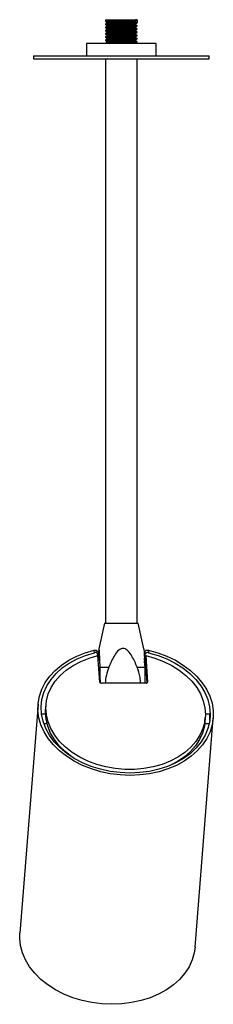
# Model space of a CAD drawing. Header units: millimetres. Extents: x 534 to 880, y 329 to 637.
# Tile 3 of 3: x 849 to 880, y 350 to 504. Entities that reach past the tile are written whole.
import ezdxf

# ---------------------------------------------------------------- set-up
doc = ezdxf.new("R2010")
doc.units = ezdxf.units.MM

msp = doc.modelspace()

# ---------------------------------------------------------------- linework, layer by layer
at = {"color": 7, "linetype": 'Continuous', "lineweight": 25}
for p, q in [((862.729, 503.731), (862.729, 503.475)), ((862.729, 503.731), (867.722, 503.731)), ((862.729, 503.037), (862.729, 502.975)), ((863, 503.319), (863, 503.196)), ((863, 502.819), (863, 502.696)), ((867.455, 503.44), (867.455, 503.565)), ((867.455, 502.94), (867.455, 503.065)), ((867.722, 503.731), (867.722, 503.293)), ((867.729, 503.225), (867.729, 503.287)), ((867.729, 502.725), (867.729, 502.787)), ((862.729, 502.537), (862.729, 502.475)), ((862.729, 502.037), (862.729, 501.975)), ((862.729, 501.537), (862.729, 501.475)), ((863, 502.319), (863, 502.196)), ((863, 501.819), (863, 501.696)), ((863, 501.319), (863, 501.196)), ((867.455, 502.44), (867.455, 502.565)), ((867.455, 501.94), (867.455, 502.065)), ((867.455, 501.44), (867.455, 501.565)), ((867.729, 502.225), (867.729, 502.287)), ((867.729, 501.725), (867.729, 501.787)), ((867.729, 501.225), (867.729, 501.287)), ((859.779, 499.981), (859.779, 498.081)), ((870.679, 499.981), (859.779, 499.981)), ((862.729, 501.037), (862.729, 500.975)), ((862.729, 500.537), (862.729, 500.475)), ((862.729, 500.037), (862.729, 499.981)), ((863, 500.819), (863, 500.696)), ((863, 500.319), (863, 500.196)), ((867.455, 500.94), (867.455, 501.065)), ((867.455, 500.44), (867.455, 500.565)), ((867.729, 500.725), (867.729, 500.787)), ((867.729, 500.225), (867.729, 500.287)), ((870.679, 498.081), (870.679, 499.981)), ((851.479, 498.081), (851.479, 497.581)), ((851.479, 498.081), (853.718, 498.081)), ((853.718, 498.081), (878.979, 498.081)), ((878.979, 497.581), (878.979, 498.081)), ((851.479, 497.581), (853.718, 497.581)), ((853.718, 497.581), (878.979, 497.581)), ((862.729, 497.537), (862.729, 409.231)), ((862.748, 497.551), (862.732, 497.542)), ((867.729, 409.231), (867.729, 497.581)), ((862.604, 409.231), (861.719, 405.22)), ((862.604, 409.231), (867.854, 409.231)), ((868.739, 405.22), (867.854, 409.231)), ((861.026, 404.599), (860.999, 404.984)), ((861.49, 404.406), (861.463, 404.787)), ((861.489, 404.373), (861.469, 404.121)), ((861.844, 399.997), (861.556, 404.142)), ((868.842, 403.492), (868.942, 404.753)), ((868.86, 403.004), (868.969, 404.373)), ((868.969, 404.373), (868.942, 404.753)), ((869.035, 404.142), (868.981, 403.459)), ((869.035, 404.142), (869.323, 399.997)), ((869.476, 404.984), (869.502, 404.599)), ((868.981, 403.459), (869.232, 399.85)), ((861.904, 402.327), (863.269, 402.327)), ((867.708, 402.327), (868.884, 402.327)), ((869.086, 399.814), (862.106, 399.814)), ((852.193, 396.519), (849.347, 360.667)), ((853.439, 396.421), (853.385, 395.738)), ((853.368, 394.986), (852.732, 394.986)), ((879.019, 394.986), (878.382, 394.986)), ((853.091, 393.486), (853.588, 393.486)), ((876.76, 358.49), (879.607, 394.343)), ((878.279, 393.486), (878.979, 393.486)), ((878.307, 393.759), (878.361, 394.442))]:
    msp.add_line(p, q, dxfattribs=at)
at = {"color": 8, "linetype": 'Continuous', "lineweight": 25}
msp.add_line((869.32, 399.957), (869.323, 399.997), dxfattribs=at)
at = {"color": 7, "linetype": 'Continuous', "lineweight": 25, "flags": 128}
for points in [[(869.476, 404.984), (870.949, 404.572), (872.357, 404.044), (873.684, 403.406), (874.91, 402.666), (876.022, 401.833), (877.004, 400.919), (877.845, 399.934), (878.532, 398.892), (879.059, 397.806), (879.417, 396.69), (879.603, 395.557), (879.613, 394.423), (879.448, 393.301), (879.111, 392.207), (878.604, 391.154), (877.935, 390.156), (877.112, 389.225), (876.146, 388.373), (875.05, 387.612), (873.836, 386.95), (872.521, 386.397), (871.121, 385.959), (869.655, 385.643), (868.14, 385.451), (866.597, 385.387), (865.045, 385.451), (863.504, 385.643), (861.994, 385.959), (860.534, 386.397), (859.142, 386.95), (857.836, 387.612), (856.634, 388.373), (855.55, 389.225), (854.598, 390.156), (853.79, 391.154), (853.137, 392.207), (852.648, 393.301), (852.327, 394.423), (852.181, 395.557), (852.209, 396.69), (852.412, 397.806), (852.788, 398.892), (853.331, 399.934), (854.035, 400.919), (854.89, 401.833), (855.886, 402.666), (857.01, 403.406), (858.248, 404.044), (859.583, 404.572), (860.999, 404.984)], [(869.502, 404.599), (870.967, 404.172), (872.363, 403.626), (873.669, 402.967), (874.869, 402.204), (875.946, 401.349), (876.884, 400.412), (877.672, 399.406), (878.298, 398.346), (878.753, 397.246), (879.032, 396.121), (879.131, 394.986), (879.047, 393.858), (878.783, 392.751), (878.342, 391.681), (877.73, 390.663), (876.955, 389.71), (876.028, 388.835), (874.963, 388.052), (873.772, 387.369), (872.474, 386.798), (871.085, 386.345), (869.625, 386.017), (868.114, 385.818), (866.572, 385.752), (865.021, 385.818), (863.482, 386.017), (861.977, 386.345), (860.525, 386.798), (859.147, 387.369), (857.862, 388.052), (856.687, 388.835), (855.64, 389.71), (854.733, 390.663), (853.979, 391.681), (853.389, 392.751), (852.972, 393.858), (852.732, 394.986), (852.673, 396.121), (852.795, 397.246), (853.098, 398.346), (853.577, 399.406), (854.225, 400.412), (855.033, 401.349), (855.991, 402.204), (857.085, 402.967), (858.3, 403.626), (859.62, 404.172), (861.026, 404.599)], [(869.035, 404.142), (870.468, 403.748), (871.833, 403.234), (873.112, 402.606), (874.287, 401.874), (875.339, 401.048), (876.254, 400.14), (877.018, 399.163), (877.62, 398.133), (878.052, 397.063), (878.307, 395.969), (878.381, 394.867), (878.274, 393.774), (877.986, 392.704), (877.523, 391.675), (876.89, 390.7), (876.098, 389.794), (875.157, 388.97), (874.081, 388.24), (872.886, 387.614), (871.59, 387.103), (870.21, 386.712), (868.768, 386.449), (867.285, 386.316), (865.781, 386.316), (864.279, 386.449), (862.8, 386.712), (861.367, 387.103), (859.999, 387.614), (858.718, 388.24), (857.541, 388.97), (856.485, 389.794), (855.567, 390.7), (854.799, 391.675), (854.193, 392.704), (853.757, 393.774), (853.498, 394.867), (853.419, 395.969), (853.522, 397.063), (853.805, 398.133), (854.265, 399.163), (854.893, 400.14), (855.682, 401.048), (856.62, 401.874), (857.692, 402.606), (858.884, 403.234), (860.179, 403.748), (861.556, 404.142)], [(857.544, 388.247), (857.486, 388.287), (856.431, 389.111), (855.513, 390.017), (854.745, 390.992), (854.139, 392.021), (853.703, 393.091), (853.443, 394.184), (853.365, 395.286), (853.385, 395.738)], [(878.307, 393.759), (878.219, 393.091), (877.932, 392.021), (877.469, 390.992), (876.836, 390.017), (876.043, 389.111), (875.102, 388.287), (874.027, 387.557), (873.018, 387.018)], [(863.75, 349.534), (862.183, 349.599), (860.627, 349.795), (859.102, 350.118), (857.629, 350.564), (856.226, 351.128), (854.913, 351.802), (853.706, 352.578), (852.62, 353.445), (851.671, 354.391), (850.87, 355.406), (850.228, 356.474), (849.753, 357.584), (849.451, 358.719), (849.327, 359.865), (849.347, 360.667)], [(876.76, 358.49), (876.631, 357.584), (876.31, 356.474), (875.816, 355.406), (875.156, 354.391), (874.338, 353.445), (873.373, 352.578), (872.273, 351.802), (871.053, 351.128), (869.729, 350.564), (868.318, 350.118), (866.838, 349.795), (865.309, 349.599), (863.75, 349.534)]]:
    msp.add_lwpolyline(points, dxfattribs=at)
at = {"color": 7, "linetype": 'Continuous', "lineweight": 25}
for centre, radius, start, end in [((862.079, 400.055), 0.243, 193.95654, 276.28369), ((869.117, 400.019), 0.207, 261.4137, 353.90495)]:
    msp.add_arc(centre, radius, start, end, dxfattribs=at)
for points, knots in [([(867.7, 503.287), (867.687, 503.279), (867.657, 503.26), (867.162, 503.231), (866.381, 503.199), (865.413, 503.168), (864.423, 503.137), (863.545, 503.106), (862.958, 503.074), (862.69, 503.052), (862.749, 503.039), (862.757, 503.037)], [0, 0, 0, 0, 0.1021385, 0.2271385, 0.3521385, 0.4771385, 0.6021385, 0.7271385, 0.8521385, 0.9771385, 1, 1, 1, 1]), ([(867.7, 502.787), (867.687, 502.779), (867.657, 502.76), (867.162, 502.731), (866.381, 502.699), (865.413, 502.668), (864.423, 502.637), (863.545, 502.606), (862.958, 502.574), (862.69, 502.552), (862.749, 502.539), (862.757, 502.537)], [0, 0, 0, 0, 0.1021385, 0.2271385, 0.3521385, 0.4771385, 0.6021385, 0.7271385, 0.8521385, 0.9771385, 1, 1, 1, 1]), ([(867.646, 503.711), (867.637, 503.707), (867.602, 503.693), (867.153, 503.668), (866.383, 503.637), (865.413, 503.606), (864.423, 503.574), (863.546, 503.543), (862.953, 503.512), (862.686, 503.488), (862.757, 503.474), (862.774, 503.471)], [0, 0, 0, 0, 0.0479408, 0.1779639, 0.307987, 0.4380101, 0.5680332, 0.6980563, 0.8280794, 0.9581024, 1, 1, 1, 1]), ([(867.646, 503.211), (867.637, 503.207), (867.602, 503.193), (867.153, 503.168), (866.383, 503.137), (865.413, 503.106), (864.423, 503.074), (863.546, 503.043), (862.953, 503.012), (862.686, 502.988), (862.757, 502.974), (862.774, 502.971)], [0, 0, 0, 0, 0.0479408, 0.1779639, 0.307987, 0.4380101, 0.5680332, 0.6980563, 0.8280794, 0.9581024, 1, 1, 1, 1]), ([(867.646, 502.711), (867.637, 502.707), (867.602, 502.693), (867.153, 502.668), (866.383, 502.637), (865.413, 502.606), (864.423, 502.574), (863.546, 502.543), (862.953, 502.512), (862.686, 502.488), (862.757, 502.474), (862.774, 502.471)], [0, 0, 0, 0, 0.0479408, 0.1779639, 0.307987, 0.4380101, 0.5680332, 0.6980563, 0.8280794, 0.9581024, 1, 1, 1, 1]), ([(862.732, 503.471), (862.778, 503.445), (862.867, 503.393), (862.956, 503.342), (863, 503.317)], [0, 0, 0, 0, 0.5073549, 1, 1, 1, 1]), ([(863.003, 503.198), (862.958, 503.172), (862.868, 503.12), (862.777, 503.068), (862.732, 503.042)], [0, 0, 0, 0, 0.4999669, 1, 1, 1, 1]), ([(862.732, 502.971), (862.778, 502.945), (862.867, 502.893), (862.956, 502.842), (863, 502.817)], [0, 0, 0, 0, 0.5073549, 1, 1, 1, 1]), ([(863.003, 502.698), (862.958, 502.672), (862.868, 502.62), (862.777, 502.568), (862.732, 502.542)], [0, 0, 0, 0, 0.4999669, 1, 1, 1, 1]), ([(867.398, 503.433), (867.388, 503.428), (867.358, 503.413), (866.948, 503.387), (866.258, 503.356), (865.393, 503.324), (864.51, 503.293), (863.726, 503.262), (863.209, 503.231), (862.969, 503.21), (863.007, 503.199), (863.009, 503.198)], [0, 0, 0, 0, 0.0651387, 0.1981193, 0.3310999, 0.4640804, 0.597061, 0.7300416, 0.8630221, 0.9960027, 1, 1, 1, 1]), ([(867.398, 502.933), (867.388, 502.928), (867.358, 502.913), (866.948, 502.887), (866.258, 502.856), (865.393, 502.824), (864.51, 502.793), (863.726, 502.762), (863.209, 502.731), (862.969, 502.71), (863.007, 502.699), (863.009, 502.698)], [0, 0, 0, 0, 0.0651387, 0.1981193, 0.3310999, 0.4640804, 0.597061, 0.7300416, 0.8630221, 0.9960027, 1, 1, 1, 1]), ([(867.384, 503.554), (867.375, 503.551), (867.344, 503.537), (866.945, 503.512), (866.258, 503.481), (865.393, 503.449), (864.51, 503.418), (863.727, 503.387), (863.204, 503.356), (862.965, 503.333), (863.017, 503.321), (863.025, 503.319)], [0, 0, 0, 0, 0.0478219, 0.1804131, 0.3130044, 0.4455957, 0.5781869, 0.7107782, 0.8433694, 0.9759607, 1, 1, 1, 1]), ([(867.384, 503.054), (867.375, 503.051), (867.344, 503.037), (866.945, 503.012), (866.258, 502.981), (865.393, 502.949), (864.51, 502.918), (863.727, 502.887), (863.204, 502.856), (862.965, 502.833), (863.017, 502.821), (863.025, 502.819)], [0, 0, 0, 0, 0.0478219, 0.1804131, 0.3130044, 0.4455957, 0.5781869, 0.7107782, 0.8433694, 0.9759607, 1, 1, 1, 1]), ([(867.423, 503.555), (867.467, 503.581), (867.557, 503.633), (867.646, 503.685), (867.691, 503.711)], [0, 0, 0, 0, 0.4999928, 1, 1, 1, 1]), ([(867.423, 503.055), (867.467, 503.081), (867.557, 503.133), (867.646, 503.185), (867.691, 503.211)], [0, 0, 0, 0, 0.4999928, 1, 1, 1, 1]), ([(867.423, 502.555), (867.467, 502.581), (867.557, 502.633), (867.646, 502.685), (867.691, 502.711)], [0, 0, 0, 0, 0.4999928, 1, 1, 1, 1]), ([(867.708, 503.277), (867.663, 503.303), (867.574, 503.356), (867.485, 503.408), (867.44, 503.434)], [0, 0, 0, 0, 0.5000053, 1, 1, 1, 1]), ([(867.708, 502.777), (867.663, 502.803), (867.574, 502.856), (867.485, 502.908), (867.44, 502.934)], [0, 0, 0, 0, 0.5000053, 1, 1, 1, 1]), ([(867.7, 502.287), (867.687, 502.279), (867.657, 502.26), (867.162, 502.231), (866.381, 502.199), (865.413, 502.168), (864.423, 502.137), (863.545, 502.106), (862.958, 502.074), (862.69, 502.052), (862.749, 502.039), (862.757, 502.037)], [0, 0, 0, 0, 0.1021385, 0.2271385, 0.3521385, 0.4771385, 0.6021385, 0.7271385, 0.8521385, 0.9771385, 1, 1, 1, 1]), ([(867.7, 501.787), (867.687, 501.779), (867.657, 501.76), (867.162, 501.731), (866.381, 501.699), (865.413, 501.668), (864.423, 501.637), (863.545, 501.606), (862.958, 501.574), (862.69, 501.552), (862.749, 501.539), (862.757, 501.537)], [0, 0, 0, 0, 0.1021385, 0.2271385, 0.3521385, 0.4771385, 0.6021385, 0.7271385, 0.8521385, 0.9771385, 1, 1, 1, 1]), ([(867.7, 501.287), (867.687, 501.279), (867.657, 501.26), (867.162, 501.231), (866.381, 501.199), (865.413, 501.168), (864.423, 501.137), (863.545, 501.106), (862.958, 501.074), (862.69, 501.052), (862.749, 501.039), (862.757, 501.037)], [0, 0, 0, 0, 0.1021385, 0.2271385, 0.3521385, 0.4771385, 0.6021385, 0.7271385, 0.8521385, 0.9771385, 1, 1, 1, 1]), ([(867.646, 502.211), (867.637, 502.207), (867.602, 502.193), (867.153, 502.168), (866.383, 502.137), (865.413, 502.106), (864.423, 502.074), (863.546, 502.043), (862.953, 502.012), (862.686, 501.988), (862.757, 501.974), (862.774, 501.971)], [0, 0, 0, 0, 0.04794082, 0.17796391, 0.307987, 0.43801009, 0.56803318, 0.69805627, 0.82807936, 0.95810245, 1, 1, 1, 1]), ([(867.646, 501.711), (867.637, 501.707), (867.602, 501.693), (867.153, 501.668), (866.383, 501.637), (865.413, 501.606), (864.423, 501.574), (863.546, 501.543), (862.953, 501.512), (862.686, 501.488), (862.757, 501.474), (862.774, 501.471)], [0, 0, 0, 0, 0.04794082, 0.17796391, 0.307987, 0.43801009, 0.56803318, 0.69805627, 0.82807936, 0.95810245, 1, 1, 1, 1]), ([(867.646, 501.211), (867.637, 501.207), (867.602, 501.193), (867.153, 501.168), (866.383, 501.137), (865.413, 501.106), (864.423, 501.074), (863.546, 501.043), (862.953, 501.012), (862.686, 500.988), (862.757, 500.974), (862.774, 500.971)], [0, 0, 0, 0, 0.04794082, 0.17796391, 0.307987, 0.43801009, 0.56803318, 0.69805627, 0.82807936, 0.95810245, 1, 1, 1, 1]), ([(862.732, 502.471), (862.778, 502.445), (862.867, 502.393), (862.956, 502.342), (863, 502.317)], [0, 0, 0, 0, 0.5073549, 1, 1, 1, 1]), ([(863.003, 502.198), (862.958, 502.172), (862.868, 502.12), (862.777, 502.068), (862.732, 502.042)], [0, 0, 0, 0, 0.4999669, 1, 1, 1, 1]), ([(862.732, 501.971), (862.778, 501.945), (862.867, 501.893), (862.956, 501.842), (863, 501.817)], [0, 0, 0, 0, 0.5073549, 1, 1, 1, 1]), ([(863.003, 501.698), (862.958, 501.672), (862.868, 501.62), (862.777, 501.568), (862.732, 501.542)], [0, 0, 0, 0, 0.4999669, 1, 1, 1, 1]), ([(862.732, 501.471), (862.778, 501.445), (862.867, 501.393), (862.956, 501.342), (863, 501.317)], [0, 0, 0, 0, 0.5073549, 1, 1, 1, 1]), ([(863.003, 501.198), (862.958, 501.172), (862.868, 501.12), (862.777, 501.068), (862.732, 501.042)], [0, 0, 0, 0, 0.4999669, 1, 1, 1, 1]), ([(867.398, 502.433), (867.388, 502.428), (867.358, 502.413), (866.948, 502.387), (866.258, 502.356), (865.393, 502.324), (864.51, 502.293), (863.726, 502.262), (863.209, 502.231), (862.969, 502.21), (863.007, 502.199), (863.009, 502.198)], [0, 0, 0, 0, 0.0651387, 0.1981193, 0.3310999, 0.4640804, 0.597061, 0.7300416, 0.8630221, 0.9960027, 1, 1, 1, 1]), ([(867.398, 501.933), (867.388, 501.928), (867.358, 501.913), (866.948, 501.887), (866.258, 501.856), (865.393, 501.824), (864.51, 501.793), (863.726, 501.762), (863.209, 501.731), (862.969, 501.71), (863.007, 501.699), (863.009, 501.698)], [0, 0, 0, 0, 0.0651387, 0.1981193, 0.3310999, 0.4640804, 0.597061, 0.7300416, 0.8630221, 0.9960027, 1, 1, 1, 1]), ([(867.398, 501.433), (867.388, 501.428), (867.358, 501.413), (866.948, 501.387), (866.258, 501.356), (865.393, 501.324), (864.51, 501.293), (863.726, 501.262), (863.209, 501.231), (862.969, 501.21), (863.007, 501.199), (863.009, 501.198)], [0, 0, 0, 0, 0.0651387, 0.1981193, 0.3310999, 0.4640804, 0.597061, 0.7300416, 0.8630221, 0.9960027, 1, 1, 1, 1]), ([(867.384, 502.554), (867.375, 502.551), (867.344, 502.537), (866.945, 502.512), (866.258, 502.481), (865.393, 502.449), (864.51, 502.418), (863.727, 502.387), (863.204, 502.356), (862.965, 502.333), (863.017, 502.321), (863.025, 502.319)], [0, 0, 0, 0, 0.0478219, 0.1804131, 0.3130044, 0.4455957, 0.5781869, 0.7107782, 0.8433694, 0.9759607, 1, 1, 1, 1]), ([(867.384, 502.054), (867.375, 502.051), (867.344, 502.037), (866.945, 502.012), (866.258, 501.981), (865.393, 501.949), (864.51, 501.918), (863.727, 501.887), (863.204, 501.856), (862.965, 501.833), (863.017, 501.821), (863.025, 501.819)], [0, 0, 0, 0, 0.04782188, 0.18041314, 0.3130044, 0.44559566, 0.57818692, 0.71077819, 0.84336945, 0.97596071, 1, 1, 1, 1]), ([(867.384, 501.554), (867.375, 501.551), (867.344, 501.537), (866.945, 501.512), (866.258, 501.481), (865.393, 501.449), (864.51, 501.418), (863.727, 501.387), (863.204, 501.356), (862.965, 501.333), (863.017, 501.321), (863.025, 501.319)], [0, 0, 0, 0, 0.0478219, 0.1804131, 0.3130044, 0.4455957, 0.5781869, 0.7107782, 0.8433694, 0.9759607, 1, 1, 1, 1]), ([(867.423, 502.055), (867.467, 502.081), (867.557, 502.133), (867.646, 502.185), (867.691, 502.211)], [0, 0, 0, 0, 0.4999928, 1, 1, 1, 1]), ([(867.423, 501.555), (867.467, 501.581), (867.557, 501.633), (867.646, 501.685), (867.691, 501.711)], [0, 0, 0, 0, 0.4999928, 1, 1, 1, 1]), ([(867.423, 501.055), (867.467, 501.081), (867.557, 501.133), (867.646, 501.185), (867.691, 501.211)], [0, 0, 0, 0, 0.4999928, 1, 1, 1, 1]), ([(867.708, 502.277), (867.663, 502.303), (867.574, 502.356), (867.485, 502.408), (867.44, 502.434)], [0, 0, 0, 0, 0.5000053, 1, 1, 1, 1]), ([(867.708, 501.777), (867.663, 501.803), (867.574, 501.856), (867.485, 501.908), (867.44, 501.934)], [0, 0, 0, 0, 0.5000053, 1, 1, 1, 1]), ([(867.708, 501.277), (867.663, 501.303), (867.574, 501.356), (867.485, 501.408), (867.44, 501.434)], [0, 0, 0, 0, 0.5000053, 1, 1, 1, 1]), ([(867.7, 500.787), (867.687, 500.779), (867.657, 500.76), (867.162, 500.731), (866.381, 500.699), (865.413, 500.668), (864.423, 500.637), (863.545, 500.606), (862.958, 500.574), (862.69, 500.552), (862.749, 500.539), (862.757, 500.537)], [0, 0, 0, 0, 0.1021385, 0.2271385, 0.3521385, 0.4771385, 0.6021385, 0.7271385, 0.8521385, 0.9771385, 1, 1, 1, 1]), ([(867.7, 500.287), (867.687, 500.279), (867.657, 500.26), (867.162, 500.231), (866.381, 500.199), (865.413, 500.168), (864.423, 500.137), (863.545, 500.106), (862.958, 500.074), (862.69, 500.052), (862.749, 500.039), (862.757, 500.037)], [0, 0, 0, 0, 0.1021385, 0.2271385, 0.3521385, 0.4771385, 0.6021385, 0.7271385, 0.8521385, 0.9771385, 1, 1, 1, 1]), ([(867.646, 500.711), (867.637, 500.707), (867.602, 500.693), (867.153, 500.668), (866.383, 500.637), (865.413, 500.606), (864.423, 500.574), (863.546, 500.543), (862.953, 500.512), (862.686, 500.488), (862.757, 500.474), (862.774, 500.471)], [0, 0, 0, 0, 0.0479408, 0.1779639, 0.307987, 0.4380101, 0.5680332, 0.6980563, 0.8280794, 0.9581024, 1, 1, 1, 1]), ([(862.732, 500.971), (862.778, 500.945), (862.867, 500.893), (862.956, 500.842), (863, 500.817)], [0, 0, 0, 0, 0.5073549, 1, 1, 1, 1]), ([(863.003, 500.698), (862.958, 500.672), (862.868, 500.62), (862.777, 500.568), (862.732, 500.542)], [0, 0, 0, 0, 0.4999669, 1, 1, 1, 1]), ([(862.732, 500.471), (862.778, 500.445), (862.867, 500.393), (862.956, 500.342), (863, 500.317)], [0, 0, 0, 0, 0.5073549, 1, 1, 1, 1]), ([(863.003, 500.198), (862.958, 500.172), (862.868, 500.12), (862.777, 500.068), (862.732, 500.042)], [0, 0, 0, 0, 0.4999669, 1, 1, 1, 1]), ([(867.646, 500.211), (867.637, 500.207), (867.602, 500.193), (867.153, 500.168), (866.383, 500.137), (865.413, 500.106), (864.42, 500.074), (863.555, 500.043), (862.919, 500.012), (862.797, 499.991), (862.735, 499.981)], [0, 0, 0, 0, 0.05003726, 0.18574622, 0.32145518, 0.45716415, 0.59287311, 0.72858207, 0.86429104, 1, 1, 1, 1]), ([(867.398, 500.933), (867.388, 500.928), (867.358, 500.913), (866.948, 500.887), (866.258, 500.856), (865.393, 500.824), (864.51, 500.793), (863.726, 500.762), (863.209, 500.731), (862.969, 500.71), (863.007, 500.699), (863.009, 500.698)], [0, 0, 0, 0, 0.06513873, 0.1981193, 0.33109986, 0.46408043, 0.59706099, 0.73004155, 0.86302212, 0.99600268, 1, 1, 1, 1]), ([(867.398, 500.433), (867.388, 500.428), (867.358, 500.413), (866.948, 500.387), (866.258, 500.356), (865.393, 500.324), (864.51, 500.293), (863.726, 500.262), (863.209, 500.231), (862.969, 500.21), (863.007, 500.199), (863.009, 500.198)], [0, 0, 0, 0, 0.0651387, 0.1981193, 0.3310999, 0.4640804, 0.597061, 0.7300416, 0.8630221, 0.9960027, 1, 1, 1, 1]), ([(867.384, 501.054), (867.375, 501.051), (867.344, 501.037), (866.945, 501.012), (866.258, 500.981), (865.393, 500.949), (864.51, 500.918), (863.727, 500.887), (863.204, 500.856), (862.965, 500.833), (863.017, 500.821), (863.025, 500.819)], [0, 0, 0, 0, 0.0478219, 0.1804131, 0.3130044, 0.4455957, 0.5781869, 0.7107782, 0.8433694, 0.9759607, 1, 1, 1, 1]), ([(867.384, 500.554), (867.375, 500.551), (867.344, 500.537), (866.945, 500.512), (866.258, 500.481), (865.393, 500.449), (864.51, 500.418), (863.727, 500.387), (863.204, 500.356), (862.965, 500.333), (863.017, 500.321), (863.025, 500.319)], [0, 0, 0, 0, 0.0478219, 0.1804131, 0.3130044, 0.4455957, 0.5781869, 0.7107782, 0.8433694, 0.9759607, 1, 1, 1, 1]), ([(867.423, 500.555), (867.467, 500.581), (867.557, 500.633), (867.646, 500.685), (867.691, 500.711)], [0, 0, 0, 0, 0.4999928, 1, 1, 1, 1]), ([(867.423, 500.055), (867.467, 500.081), (867.557, 500.133), (867.646, 500.185), (867.691, 500.211)], [0, 0, 0, 0, 0.4999928, 1, 1, 1, 1]), ([(867.708, 500.777), (867.663, 500.803), (867.574, 500.856), (867.485, 500.908), (867.44, 500.934)], [0, 0, 0, 0, 0.5000053, 1, 1, 1, 1]), ([(867.708, 500.277), (867.663, 500.303), (867.574, 500.356), (867.485, 500.408), (867.44, 500.434)], [0, 0, 0, 0, 0.5000053, 1, 1, 1, 1]), ([(863.114, 497.581), (863.073, 497.579), (862.826, 497.566), (862.692, 497.552), (862.749, 497.539), (862.757, 497.537)], [0, 0, 0, 0, 0.1446244, 0.8677466, 1, 1, 1, 1]), ([(860.999, 404.984), (861.056, 404.993), (861.169, 405.012), (861.316, 404.983), (861.418, 404.915), (861.46, 404.842), (861.461, 404.795), (861.461, 404.787)], [0, 0, 0, 0, 0.24299387, 0.48624074, 0.72236692, 0.94833444, 1, 1, 1, 1]), ([(861.489, 404.373), (861.487, 404.409), (861.483, 404.481), (861.411, 404.563), (861.3, 404.613), (861.165, 404.626), (861.069, 404.607), (861.026, 404.599)], [0, 0, 0, 0, 0.20281955, 0.40552398, 0.61151077, 0.82559258, 1, 1, 1, 1]), ([(861.904, 402.327), (861.894, 402.622), (861.876, 403.216), (861.842, 404.079), (861.809, 404.737), (861.777, 405.112), (861.756, 405.242), (861.735, 405.278), (861.713, 405.212), (861.677, 404.88), (861.64, 404.239), (861.62, 403.643), (861.611, 403.353)], [0, 0, 0, 0, 0.14749, 0.2965133, 0.4477685, 0.5089659, 0.5592322, 0.5874998, 0.6368133, 0.6996789, 0.8539975, 1, 1, 1, 1]), ([(867.708, 402.327), (867.583, 402.622), (867.332, 403.216), (866.885, 404.079), (866.439, 404.737), (866.005, 405.112), (865.724, 405.242), (865.447, 405.278), (865.14, 405.211), (864.654, 404.881), (863.954, 403.919), (863.545, 402.969), (863.269, 402.327)], [0, 0, 0, 0, 0.12548, 0.2522646, 0.3809479, 0.4330129, 0.4757779, 0.4998271, 0.5417816, 0.5952658, 0.7265553, 1, 1, 1, 1]), ([(868.738, 405.212), (868.74, 405.208), (868.752, 405.178), (868.782, 404.841), (868.834, 403.912), (868.864, 402.959), (868.884, 402.327)], [0, 0, 0, 0, 0.0203385, 0.1369831, 0.4282455, 1, 1, 1, 1]), ([(868.942, 404.753), (868.95, 404.789), (868.967, 404.862), (869.057, 404.945), (869.184, 404.996), (869.331, 405.01), (869.431, 404.992), (869.476, 404.984)], [0, 0, 0, 0, 0.2036816, 0.4072558, 0.6138972, 0.8280731, 1, 1, 1, 1]), ([(869.502, 404.599), (869.443, 404.609), (869.324, 404.629), (869.162, 404.601), (869.041, 404.534), (868.981, 404.45), (868.972, 404.393), (868.969, 404.373)], [0, 0, 0, 0, 0.2286843, 0.4576274, 0.6792664, 0.8905927, 1, 1, 1, 1]), ([(861.944, 399.86), (861.942, 400.145), (861.939, 400.992), (861.918, 401.795), (861.904, 402.327)], [0, 0, 0, 0, 0.3372816, 1, 1, 1, 1]), ([(863.269, 402.327), (863.123, 401.914), (862.834, 401.099), (862.745, 400.238), (862.7, 399.814)], [0, 0, 0, 0, 0.5066887, 1, 1, 1, 1]), ([(868.247, 399.814), (868.231, 400.115), (868.184, 400.977), (867.896, 401.795), (867.708, 402.327)], [0, 0, 0, 0, 0.3490107, 1, 1, 1, 1]), ([(868.884, 402.327), (868.895, 401.914), (868.917, 401.099), (868.923, 400.238), (868.927, 399.814)], [0, 0, 0, 0, 0.5066887, 1, 1, 1, 1]), ([(879.056, 394.027), (879.057, 394.034), (879.062, 394.118), (879.067, 394.303), (879.069, 394.549), (879.061, 394.763), (879.043, 394.913), (879.023, 394.987), (879.011, 394.978), (879.008, 394.976)], [0, 0, 0, 0, 0.0172472, 0.1990359, 0.3810291, 0.5629109, 0.7445398, 0.9261683, 1, 1, 1, 1])]:
    msp.add_open_spline(points, degree=3, knots=knots, dxfattribs=at)

doc.saveas('drawing.dxf')
